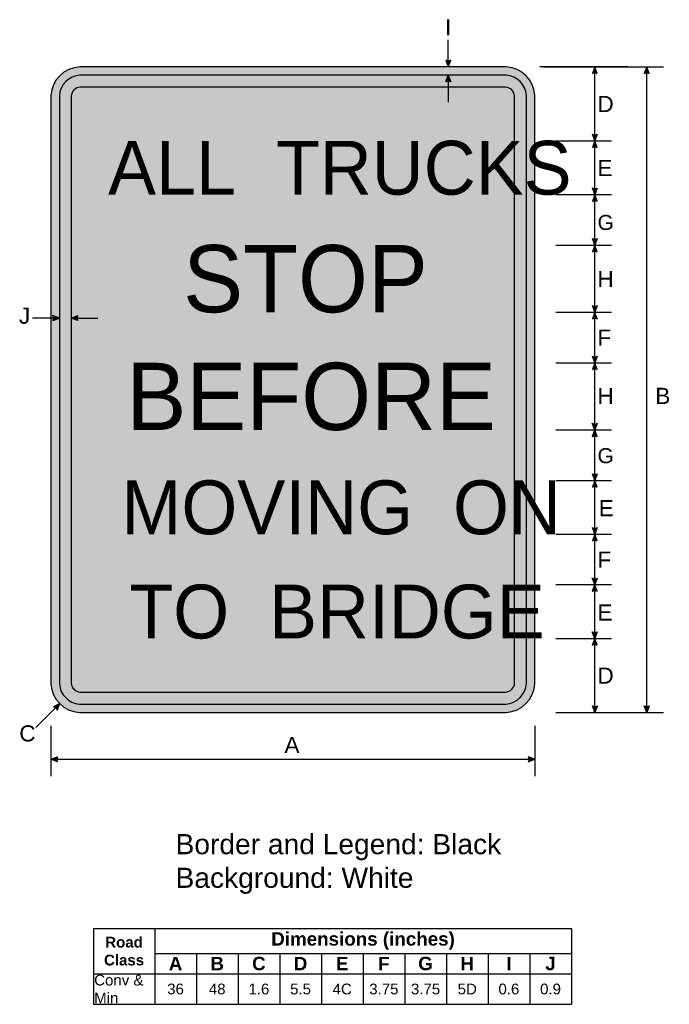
# Model space of a CAD drawing. Header units: feet. Extents: x 0.2 to 48.6, y 17 to 90.2.
import ezdxf
from ezdxf.enums import TextEntityAlignment as Align

# ---------------------------------------------------------------- set-up
doc = ezdxf.new("R2010")
doc.units = ezdxf.units.FT
doc.header["$MEASUREMENT"] = 0
doc.layers.add('Sign', color=7, linetype='Continuous')
doc.styles.add('ARIAL', font='arial.ttf')
doc.styles.add('ARIAL B', font='arialbd.ttf')
doc.styles.add('FHWA SERIES C2000EX', font='FHWASeriesC2000EX.ttf')
doc.styles.add('FHWA SERIES D2000EX', font='FHWASeriesD2000EX.ttf')

# ---------------------------------------------------------------- blocks, each defined once
blk = doc.blocks.new('*T223')
at = {"color": 0, "linetype": 'ByBlock', "lineweight": -2, "transparency": 16777216}
for p, q in [((0, 0), (35.56125431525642, 0)), ((0, 0), (0, -5.635579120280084)), ((4.561254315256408, 0), (4.561254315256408, -5.635579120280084)), ((35.56125431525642, 0), (35.56125431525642, -5.635579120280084)), ((4.561254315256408, -1.846717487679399), (35.56125431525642, -1.846717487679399)), ((7.661254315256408, -1.846717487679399), (7.661254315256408, -5.635579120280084)), ((10.76125431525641, -1.846717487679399), (10.76125431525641, -5.635579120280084)), ((13.86125431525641, -1.846717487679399), (13.86125431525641, -5.635579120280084)), ((16.96125431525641, -1.846717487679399), (16.96125431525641, -5.635579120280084)), ((20.06125431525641, -1.846717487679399), (20.06125431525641, -5.635579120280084)), ((23.16125431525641, -1.846717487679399), (23.16125431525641, -5.635579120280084)), ((26.26125431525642, -1.846717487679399), (26.26125431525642, -5.635579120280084)), ((29.36125431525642, -1.846717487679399), (29.36125431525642, -5.635579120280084)), ((32.46125431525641, -1.846717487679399), (32.46125431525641, -5.635579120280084)), ((0, -3.368603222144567), (35.56125431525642, -3.368603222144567)), ((0, -5.635579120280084), (35.56125431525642, -5.635579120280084))]:
    blk.add_line(p, q, dxfattribs=at)
at = {"color": 18, "transparency": 16777216}
for s, insert, char_height, width, attachment_point, style in [('Road Class', (2.280627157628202, -1.684301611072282), 0.8, 4.441254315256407, 5, 'ARIAL B'), ('Dimensions (inches)', (20.06125431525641, -0.9233587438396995), 1, 30.88000000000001, 5, 'ARIAL B'), ('A', (6.111254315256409, -2.607660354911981), 1, 2.98, 5, 'ARIAL B'), ('B', (9.211254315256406, -2.607660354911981), 1, 2.98, 5, 'ARIAL B'), ('C', (12.31125431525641, -2.607660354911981), 1, 2.98, 5, 'ARIAL B'), ('D', (15.41125431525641, -2.607660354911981), 1, 2.98, 5, 'ARIAL B'), ('E', (18.51125431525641, -2.607660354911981), 1, 2.98, 5, 'ARIAL B'), ('F', (21.61125431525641, -2.607660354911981), 1, 2.98, 5, 'ARIAL B'), ('G', (24.71125431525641, -2.607660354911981), 1, 2.98, 5, 'ARIAL B'), ('H', (27.81125431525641, -2.607660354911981), 1, 2.98, 5, 'ARIAL B'), ('I', (30.91125431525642, -2.607660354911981), 1, 2.98, 5, 'ARIAL B'), ('J', (34.01125431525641, -2.607660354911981), 1, 2.98, 5, 'ARIAL B'), ('Conv & Min', (0.0599999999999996, -4.502091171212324), 0.8, 4.441254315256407, 4, 'ARIAL'), ('36', (6.111254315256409, -4.502091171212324), 0.8, 2.98, 5, 'ARIAL'), ('48', (9.211254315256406, -4.502091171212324), 0.8, 2.98, 5, 'ARIAL'), ('1.6', (12.31125431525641, -4.502091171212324), 0.8, 2.98, 5, 'ARIAL'), ('5.5', (15.41125431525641, -4.502091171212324), 0.8, 2.98, 5, 'ARIAL'), ('4C', (18.51125431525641, -4.502091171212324), 0.8, 2.98, 5, 'ARIAL'), ('3.75', (21.61125431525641, -4.502091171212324), 0.8, 2.98, 5, 'ARIAL'), ('3.75', (24.71125431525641, -4.502091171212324), 0.8, 2.98, 5, 'ARIAL'), ('5D', (27.81125431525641, -4.502091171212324), 0.8, 2.98, 5, 'ARIAL'), ('0.6', (30.91125431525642, -4.502091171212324), 0.8, 2.98, 5, 'ARIAL'), ('0.9', (34.01125431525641, -4.502091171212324), 0.8, 2.98, 5, 'ARIAL')]:
    blk.add_mtext(s, dxfattribs=dict(at, insert=insert, char_height=char_height, width=width, attachment_point=attachment_point, style=style))

msp = doc.modelspace()

# ---------------------------------------------------------------- hatches: boundary and pattern name
h = msp.add_hatch(color=256)
h.dxf.hatch_style = 1
edge = h.paths.add_edge_path()
edge.add_line((31.93273443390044, 87.15061648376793), (32.11878417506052, 86.65842542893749))
edge.add_line((32.11878417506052, 86.65842542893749), (32.30256492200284, 87.15515283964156))
edge.add_arc((32.11431111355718, 87.42506412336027), 0.3290768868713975, 236.5110706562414, 304.89444360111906, ccw=False)
at = {"true_color": 0xffffff}
h = msp.add_hatch(color=7, dxfattribs=at)
h.dxf.hatch_style = 1
h.paths.add_polyline_path([(4.700097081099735, 86.65842542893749, 0.3853964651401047), (2.561991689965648, 84.52032003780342), (2.561991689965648, 40.76074677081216, 0.3763213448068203), (4.664313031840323, 38.65842542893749), (36.42002455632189, 38.65842542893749, 0.3863800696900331), (38.56199168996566, 40.80039256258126), (38.56199168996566, 84.5518517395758, 0.3773960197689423), (36.45541800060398, 86.65842542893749)])
h.paths.add_polyline_path([(36.4339043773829, 86.03342542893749, -0.3709981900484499), (37.93699168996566, 84.53033811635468), (37.93699168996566, 40.81660498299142, -0.3815224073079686), (36.40381213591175, 39.28342542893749), (4.686463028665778, 39.28342542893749, -0.3697402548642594), (3.186991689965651, 40.78289676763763), (3.186991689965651, 84.50352885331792, -0.3803694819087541), (4.716888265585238, 86.03342542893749)], flags=16)
h = msp.add_hatch(color=256)
h.dxf.hatch_style = 1
edge = h.paths.add_edge_path()
edge.add_line((43.21129105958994, 86.16604886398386), (43.0257328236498, 86.65842542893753))
edge.add_line((43.0257328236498, 86.65842542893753), (42.84145622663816, 86.16188175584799))
edge.add_arc((43.02944045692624, 85.89178265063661), 0.3290768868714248, 56.45386549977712, 124.8372384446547, ccw=False)
h = msp.add_hatch(color=256)
h.dxf.hatch_style = 1
edge = h.paths.add_edge_path()
edge.add_line((47.06832678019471, 86.16604886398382), (46.88276854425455, 86.65842542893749))
edge.add_line((46.88276854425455, 86.65842542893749), (46.69849194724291, 86.16188175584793))
edge.add_arc((46.88647617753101, 85.89178265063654), 0.3290768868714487, 56.45386549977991, 124.8372384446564, ccw=False)
h = msp.add_hatch(color=256)
h.dxf.hatch_style = 1
h.paths.add_polyline_path([(37.93699168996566, 84.53033811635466, 0.3709981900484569), (36.4339043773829, 86.03342542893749), (4.716888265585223, 86.03342542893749, 0.3803694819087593), (3.186991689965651, 84.50352885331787), (3.186991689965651, 40.78289676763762, 0.3697402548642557), (4.686463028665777, 39.28342542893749), (36.40381213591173, 39.28342542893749, 0.3815224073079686), (37.93699168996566, 40.81660498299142)])
h.paths.add_polyline_path([(37.06199168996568, 40.84601672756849, -0.3663764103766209), (36.37440039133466, 40.15842542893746), (4.72663779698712, 40.15842542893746, -0.3492878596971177), (4.061991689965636, 40.82307153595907), (4.061991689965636, 84.47306769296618, -0.3647004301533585), (4.747349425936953, 85.1584254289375), (36.39488281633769, 85.1584254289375, -0.3511081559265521), (37.06199168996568, 84.49131655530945)], flags=0)
h.paths.add_polyline_path([(37.06199168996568, 84.49131655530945, 0.3511081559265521), (36.39488281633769, 85.1584254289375), (4.747349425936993, 85.1584254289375, 0.3647004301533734), (4.061991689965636, 84.47306769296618), (4.061991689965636, 40.82307153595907, 0.3492878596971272), (4.726637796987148, 40.15842542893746), (36.37440039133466, 40.15842542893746, 0.3663764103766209), (37.06199168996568, 40.84601672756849)], flags=16)
h = msp.add_hatch(color=7, dxfattribs=at)
h.dxf.hatch_style = 1
edge = h.paths.add_edge_path()
edge.add_line((31.93273443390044, 85.54123437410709), (32.11878417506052, 86.03342542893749))
edge.add_line((32.11878417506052, 86.03342542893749), (32.3025649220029, 85.53669801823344))
edge.add_arc((32.11431111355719, 85.2667867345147), 0.3290768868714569, 55.10555639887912, 123.4889293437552)
h = msp.add_hatch(color=7, dxfattribs=at)
h.dxf.hatch_style = 1
h.paths.add_polyline_path([(4.061991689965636, 40.82307153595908, 0.3492878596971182), (4.726637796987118, 40.15842542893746), (36.37440039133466, 40.15842542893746, 0.3663764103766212), (37.06199168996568, 40.84601672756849), (37.06199168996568, 84.49131655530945, 0.351108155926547), (36.39488281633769, 85.1584254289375), (4.747349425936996, 85.1584254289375, 0.3647004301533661), (4.061991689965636, 84.4730676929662)])
h = msp.add_hatch(color=256)
h.dxf.hatch_style = 1
edge = h.paths.add_edge_path()
edge.add_line((43.21101043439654, 81.65005735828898), (43.02545219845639, 81.15768079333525))
edge.add_line((43.02545219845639, 81.15768079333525), (42.84117560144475, 81.65422446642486))
edge.add_arc((43.02915983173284, 81.92432357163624), 0.3290768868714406, 235.1627615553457, 303.5461345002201)
h = msp.add_hatch(color=256)
h.dxf.hatch_style = 1
edge = h.paths.add_edge_path()
edge.add_line((43.21073408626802, 80.66604886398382), (43.02517585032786, 81.1584254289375))
edge.add_line((43.02517585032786, 81.1584254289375), (42.8408992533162, 80.66188175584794))
edge.add_arc((43.02888348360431, 80.39178265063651), 0.329076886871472, 56.4538654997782, 124.83723844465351, ccw=False)
h = msp.add_hatch(color=256)
h.dxf.hatch_style = 1
edge = h.paths.add_edge_path()
edge.add_line((43.21055321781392, 77.64884413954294), (43.02499498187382, 77.15646757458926))
edge.add_line((43.02499498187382, 77.15646757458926), (42.84071838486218, 77.65301124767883))
edge.add_arc((43.02870261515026, 77.92311035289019), 0.3290768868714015, 235.1627615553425, 303.5461345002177)
h = msp.add_hatch(color=256)
h.dxf.hatch_style = 1
edge = h.paths.add_edge_path()
edge.add_line((43.21055321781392, 76.66409100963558), (43.02499498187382, 77.15646757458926))
edge.add_line((43.02499498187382, 77.15646757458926), (42.84071838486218, 76.6599239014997))
edge.add_arc((43.02870261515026, 76.38982479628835), 0.3290768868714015, 56.453865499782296, 124.83723844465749, ccw=False)
h = msp.add_hatch(color=256)
h.dxf.hatch_style = 1
edge = h.paths.add_edge_path()
edge.add_line((43.2112910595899, 73.90080199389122), (43.02573282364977, 73.4084254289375))
edge.add_line((43.02573282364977, 73.4084254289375), (42.84145622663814, 73.90496910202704))
edge.add_arc((43.02944045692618, 74.17506820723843), 0.3290768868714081, 235.1627615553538, 303.5461345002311)
h = msp.add_hatch(color=256)
h.dxf.hatch_style = 1
edge = h.paths.add_edge_path()
edge.add_line((43.2112910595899, 72.91604886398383), (43.02573282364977, 73.4084254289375))
edge.add_line((43.02573282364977, 73.4084254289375), (42.84145622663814, 72.91188175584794))
edge.add_arc((43.02944045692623, 72.64178265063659), 0.3290768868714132, 56.45386549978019, 124.8372384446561, ccw=False)
h = msp.add_hatch(color=256)
h.dxf.hatch_style = 1
edge = h.paths.add_edge_path()
edge.add_line((43.21026387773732, 68.90352760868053), (43.02470564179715, 68.41115104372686))
edge.add_line((43.02470564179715, 68.41115104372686), (42.84042904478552, 68.90769471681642))
edge.add_arc((43.02841327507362, 69.1777938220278), 0.329076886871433, 235.1627615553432, 303.5461345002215)
h = msp.add_hatch(color=256)
h.dxf.hatch_style = 1
edge = h.paths.add_edge_path()
edge.add_line((2.694800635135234, 67.79465805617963), (3.186991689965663, 67.9807077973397))
edge.add_line((3.186991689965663, 67.9807077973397), (2.690264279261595, 68.16448854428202))
edge.add_arc((2.420352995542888, 67.97623473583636), 0.3290768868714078, -33.48892934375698, 34.89444360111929, ccw=False)
h = msp.add_hatch(color=256)
h.dxf.hatch_style = 1
edge = h.paths.add_edge_path()
edge.add_line((4.554182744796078, 67.79465805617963), (4.061991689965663, 67.9807077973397))
edge.add_line((4.061991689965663, 67.9807077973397), (4.558719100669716, 68.16448854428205))
edge.add_arc((4.828630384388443, 67.97623473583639), 0.3290768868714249, 145.1055563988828, 213.4889293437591)
h = msp.add_hatch(color=256)
h.dxf.hatch_style = 1
edge = h.paths.add_edge_path()
edge.add_line((43.21026387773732, 67.91877447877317), (43.02470564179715, 68.41115104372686))
edge.add_line((43.02470564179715, 68.41115104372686), (42.84042904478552, 67.91460737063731))
edge.add_arc((43.0284132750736, 67.64450826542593), 0.3290768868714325, 56.45386549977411, 124.83723844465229, ccw=False)
h = msp.add_hatch(color=256)
h.dxf.hatch_style = 1
edge = h.paths.add_edge_path()
edge.add_line((43.21040993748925, 65.14846394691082), (43.02485170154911, 64.65608738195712))
edge.add_line((43.02485170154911, 64.65608738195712), (42.84057510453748, 65.15263105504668))
edge.add_arc((43.02855933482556, 65.42273016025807), 0.3290768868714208, 235.1627615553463, 303.5461345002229)
h = msp.add_hatch(color=256)
h.dxf.hatch_style = 1
edge = h.paths.add_edge_path()
edge.add_line((43.21040993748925, 64.16371081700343), (43.02485170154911, 64.65608738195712))
edge.add_line((43.02485170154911, 64.65608738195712), (42.84057510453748, 64.15954370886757))
edge.add_arc((43.02855933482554, 63.88944460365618), 0.3290768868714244, 56.45386549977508, 124.8372384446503, ccw=False)
h = msp.add_hatch(color=256)
h.dxf.hatch_style = 1
edge = h.paths.add_edge_path()
edge.add_line((43.20997444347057, 60.15429561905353), (43.02441620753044, 59.66191905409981))
edge.add_line((43.02441620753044, 59.66191905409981), (42.84013961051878, 60.15846272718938))
edge.add_arc((43.02812384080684, 60.42856183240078), 0.329076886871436, 235.1627615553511, 303.546134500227)
h = msp.add_hatch(color=256)
h.dxf.hatch_style = 1
edge = h.paths.add_edge_path()
edge.add_line((43.20997444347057, 59.16954248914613), (43.02441620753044, 59.66191905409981))
edge.add_line((43.02441620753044, 59.66191905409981), (42.84013961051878, 59.16537538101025))
edge.add_arc((43.02812384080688, 58.89527627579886), 0.3290768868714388, 56.453865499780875, 124.8372384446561, ccw=False)
h = msp.add_hatch(color=256)
h.dxf.hatch_style = 1
edge = h.paths.add_edge_path()
edge.add_line((43.21129105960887, 56.40080199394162), (43.0257328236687, 55.90842542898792))
edge.add_line((43.0257328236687, 55.90842542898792), (42.84145622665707, 56.40496910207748))
edge.add_arc((43.02944045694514, 56.67506820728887), 0.3290768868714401, 235.1627615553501, 303.5461345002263)
h = msp.add_hatch(color=256)
h.dxf.hatch_style = 1
edge = h.paths.add_edge_path()
edge.add_line((43.21129105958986, 55.41604886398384), (43.02573282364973, 55.90842542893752))
edge.add_line((43.02573282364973, 55.90842542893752), (42.84145622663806, 55.41188175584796))
edge.add_arc((43.02944045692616, 55.14178265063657), 0.3290768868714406, 56.4538654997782, 124.8372384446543, ccw=False)
h = msp.add_hatch(color=256)
h.dxf.hatch_style = 1
edge = h.paths.add_edge_path()
edge.add_line((43.2112910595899, 52.40080199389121), (43.02573282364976, 51.90842542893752))
edge.add_line((43.02573282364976, 51.90842542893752), (42.84145622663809, 52.40496910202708))
edge.add_arc((43.02944045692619, 52.67506820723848), 0.3290768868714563, 235.162761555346, 303.5461345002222)
h = msp.add_hatch(color=256)
h.dxf.hatch_style = 1
edge = h.paths.add_edge_path()
edge.add_line((43.21129105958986, 51.41604886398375), (43.02573282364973, 51.90842542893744))
edge.add_line((43.02573282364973, 51.90842542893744), (42.84145622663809, 51.41188175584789))
edge.add_arc((43.02944045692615, 51.14178265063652), 0.3290768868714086, 56.453865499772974, 124.83723844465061, ccw=False)
h = msp.add_hatch(color=256)
h.dxf.hatch_style = 1
edge = h.paths.add_edge_path()
edge.add_line((43.20954050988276, 48.65080199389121), (43.0239822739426, 48.15842542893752))
edge.add_line((43.0239822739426, 48.15842542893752), (42.83970567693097, 48.65496910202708))
edge.add_arc((43.02768990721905, 48.92506820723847), 0.3290768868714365, 235.1627615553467, 303.5461345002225)
h = msp.add_hatch(color=256)
h.dxf.hatch_style = 1
edge = h.paths.add_edge_path()
edge.add_line((43.20954050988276, 47.66604886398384), (43.0239822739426, 48.15842542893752))
edge.add_line((43.0239822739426, 48.15842542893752), (42.83970567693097, 47.66188175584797))
edge.add_arc((43.02768990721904, 47.39178265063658), 0.3290768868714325, 56.453865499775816, 124.83723844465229, ccw=False)
h = msp.add_hatch(color=256)
h.dxf.hatch_style = 1
edge = h.paths.add_edge_path()
edge.add_line((43.20964854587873, 44.6551603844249), (43.02409030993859, 44.16278381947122))
edge.add_line((43.02409030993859, 44.16278381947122), (42.83981371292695, 44.65932749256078))
edge.add_arc((43.02779794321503, 44.92942659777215), 0.3290768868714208, 235.1627615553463, 303.5461345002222)
h = msp.add_hatch(color=256)
h.dxf.hatch_style = 1
edge = h.paths.add_edge_path()
edge.add_line((43.20964854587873, 43.67040725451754), (43.02409030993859, 44.16278381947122))
edge.add_line((43.02409030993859, 44.16278381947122), (42.83981371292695, 43.66624014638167))
edge.add_arc((43.02779794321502, 43.39614104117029), 0.3290768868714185, 56.453865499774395, 124.837238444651, ccw=False)
h = msp.add_hatch(color=256)
h.dxf.hatch_style = 1
edge = h.paths.add_edge_path()
edge.add_line((3.013863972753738, 38.8288654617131), (3.217578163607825, 39.31401190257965))
edge.add_line((3.217578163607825, 39.31401190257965), (2.742407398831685, 39.08007552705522))
edge.add_arc((2.693255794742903, 38.75469003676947), 0.3290768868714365, 13.026667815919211, 81.41004076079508, ccw=False)
h = msp.add_hatch(color=256)
h.dxf.hatch_style = 1
edge = h.paths.add_edge_path()
edge.add_line((43.21622283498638, 39.15080199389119), (43.03066459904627, 38.65842542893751))
edge.add_line((43.03066459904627, 38.65842542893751), (42.8463880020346, 39.15496910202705))
edge.add_arc((43.03437223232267, 39.42506820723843), 0.3290768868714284, 235.1627615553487, 303.5461345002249)
h = msp.add_hatch(color=256)
h.dxf.hatch_style = 1
edge = h.paths.add_edge_path()
edge.add_line((47.07325855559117, 39.15080199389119), (46.88770031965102, 38.65842542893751))
edge.add_line((46.88770031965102, 38.65842542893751), (46.70342372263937, 39.15496910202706))
edge.add_arc((46.89140795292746, 39.42506820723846), 0.3290768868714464, 235.1627615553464, 303.5461345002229)
h = msp.add_hatch(color=256)
h.dxf.hatch_style = 1
edge = h.paths.add_edge_path()
edge.add_line((3.054182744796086, 34.98638637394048), (2.561991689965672, 35.17243611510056))
edge.add_line((2.561991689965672, 35.17243611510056), (3.058719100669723, 35.3562168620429))
edge.add_arc((3.328630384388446, 35.16796305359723), 0.3290768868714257, 145.1055563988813, 213.4889293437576)
h = msp.add_hatch(color=256)
h.dxf.hatch_style = 1
edge = h.paths.add_edge_path()
edge.add_line((38.06980063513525, 34.98998039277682), (38.56199168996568, 35.17603013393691))
edge.add_line((38.56199168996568, 35.17603013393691), (38.06526427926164, 35.35981088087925))
edge.add_arc((37.79535299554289, 35.1715570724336), 0.3290768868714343, -33.48892934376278, 34.894443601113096, ccw=False)

# ---------------------------------------------------------------- linework, layer by layer
for p, q in [((45.49949168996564, 86.65842542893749, 1), (38.93699168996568, 86.65842542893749, 1)), ((40.12449168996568, 81.1584254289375), (44.27573282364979, 81.1584254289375)), ((40.12449168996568, 77.1584254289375), (44.2757328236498, 77.1584254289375)), ((40.12449168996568, 73.4084254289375), (44.27573282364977, 73.4084254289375)), ((40.12449168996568, 68.40842542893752), (44.27573282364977, 68.40842542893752)), ((40.12449168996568, 64.65842542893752), (44.27573282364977, 64.65842542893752)), ((40.12449168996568, 59.65842542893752), (44.27573282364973, 59.65842542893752)), ((40.12449168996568, 55.90842542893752), (44.27573282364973, 55.90842542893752)), ((40.12449168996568, 51.90842542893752), (44.27573282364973, 51.90842542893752)), ((40.12449168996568, 51.90842542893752), (44.27573282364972, 51.90842542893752)), ((40.12449168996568, 48.15842542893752), (44.27573282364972, 48.15842542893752)), ((40.12449168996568, 48.15842542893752), (44.27573282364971, 48.15842542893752)), ((40.12449168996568, 44.1584254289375), (44.27573282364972, 44.1584254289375)), ((40.12449168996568, 38.65842542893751), (48.13770031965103, 38.65842542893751)), ((5.720225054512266, 22.58998056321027), (41.28147936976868, 22.58998056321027)), ((5.720225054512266, 19.1923079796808), (41.28147936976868, 19.22068050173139))]:
    msp.add_line(p, q)
at = {"color": 18, "true_color": 0x000000}
msp.add_line((4.811991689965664, 40.15842542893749, 1), (4.811991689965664, 40.15842542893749, 1), dxfattribs=at)
msp.add_line((4.811991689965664, 40.15842542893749, 1), (4.811991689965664, 40.15842542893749, 1), dxfattribs=at)
for points in [[(31.93273443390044, 87.15061648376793), (32.11878417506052, 86.65842542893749), (32.30256492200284, 87.15515283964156, -0.307560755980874), (31.93273443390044, 87.15061648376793, -4.141293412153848)], [(43.21129105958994, 86.16604886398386), (43.0257328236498, 86.65842542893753), (42.84145622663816, 86.16188175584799, -0.307560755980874), (43.21129105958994, 86.16604886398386, -4.141293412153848)], [(47.06832678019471, 86.16604886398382), (46.88276854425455, 86.65842542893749), (46.69849194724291, 86.16188175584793, -0.307560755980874), (47.06832678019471, 86.16604886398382, -4.141293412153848)], [(43.21101043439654, 81.65005735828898), (43.02545219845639, 81.15768079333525), (42.84117560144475, 81.65422446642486, 0.307560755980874), (43.21101043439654, 81.65005735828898, 4.141293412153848)], [(43.21073408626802, 80.66604886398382), (43.02517585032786, 81.1584254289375), (42.8408992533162, 80.66188175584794, -0.307560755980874), (43.21073408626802, 80.66604886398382, -4.141293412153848)], [(43.21055321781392, 77.64884413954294), (43.02499498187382, 77.15646757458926), (42.84071838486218, 77.65301124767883, 0.307560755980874), (43.21055321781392, 77.64884413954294, 4.141293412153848)], [(43.21055321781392, 76.66409100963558), (43.02499498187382, 77.15646757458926), (42.84071838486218, 76.6599239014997, -0.307560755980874), (43.21055321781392, 76.66409100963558, -4.141293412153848)], [(43.2112910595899, 73.90080199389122), (43.02573282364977, 73.4084254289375), (42.84145622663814, 73.90496910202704, 0.307560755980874), (43.2112910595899, 73.90080199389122, 4.141293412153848)], [(43.2112910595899, 72.91604886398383), (43.02573282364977, 73.4084254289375), (42.84145622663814, 72.91188175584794, -0.307560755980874), (43.2112910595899, 72.91604886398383, -4.141293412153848)], [(43.21026387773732, 68.90352760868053), (43.02470564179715, 68.41115104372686), (42.84042904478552, 68.90769471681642, 0.307560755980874), (43.21026387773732, 68.90352760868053, 4.141293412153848)], [(2.694800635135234, 67.79465805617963), (3.186991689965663, 67.9807077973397), (2.690264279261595, 68.16448854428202, -0.307560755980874), (2.694800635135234, 67.79465805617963, -4.141293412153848)], [(4.554182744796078, 67.79465805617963), (4.061991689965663, 67.9807077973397), (4.558719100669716, 68.16448854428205, 0.307560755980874), (4.554182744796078, 67.79465805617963, 4.141293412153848)], [(43.21026387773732, 67.91877447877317), (43.02470564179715, 68.41115104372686), (42.84042904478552, 67.91460737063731, -0.307560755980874), (43.21026387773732, 67.91877447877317, -4.141293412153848)], [(43.21040993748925, 65.14846394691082), (43.02485170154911, 64.65608738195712), (42.84057510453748, 65.15263105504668, 0.307560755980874), (43.21040993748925, 65.14846394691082, 4.141293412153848)], [(43.21040993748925, 64.16371081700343), (43.02485170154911, 64.65608738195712), (42.84057510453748, 64.15954370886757, -0.307560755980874), (43.21040993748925, 64.16371081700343, -4.141293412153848)], [(43.20997444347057, 60.15429561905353), (43.02441620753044, 59.66191905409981), (42.84013961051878, 60.15846272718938, 0.307560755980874), (43.20997444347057, 60.15429561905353, 4.141293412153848)], [(43.20997444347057, 59.16954248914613), (43.02441620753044, 59.66191905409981), (42.84013961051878, 59.16537538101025, -0.307560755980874), (43.20997444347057, 59.16954248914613, -4.141293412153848)], [(43.21129105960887, 56.40080199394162), (43.0257328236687, 55.90842542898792), (42.84145622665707, 56.40496910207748, 0.307560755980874), (43.21129105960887, 56.40080199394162, 4.141293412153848)], [(43.21129105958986, 55.41604886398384), (43.02573282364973, 55.90842542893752), (42.84145622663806, 55.41188175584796, -0.307560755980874), (43.21129105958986, 55.41604886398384, -4.141293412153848)], [(43.2112910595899, 52.40080199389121), (43.02573282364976, 51.90842542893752), (42.84145622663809, 52.40496910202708, 0.307560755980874), (43.2112910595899, 52.40080199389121, 4.141293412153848)], [(43.21129105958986, 51.41604886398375), (43.02573282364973, 51.90842542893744), (42.84145622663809, 51.41188175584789, -0.307560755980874), (43.21129105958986, 51.41604886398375, -4.141293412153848)], [(43.20954050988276, 48.65080199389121), (43.0239822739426, 48.15842542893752), (42.83970567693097, 48.65496910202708, 0.307560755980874), (43.20954050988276, 48.65080199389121, 4.141293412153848)], [(43.20954050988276, 47.66604886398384), (43.0239822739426, 48.15842542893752), (42.83970567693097, 47.66188175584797, -0.307560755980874), (43.20954050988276, 47.66604886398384, -4.141293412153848)], [(43.20964854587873, 44.6551603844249), (43.02409030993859, 44.16278381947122), (42.83981371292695, 44.65932749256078, 0.307560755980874), (43.20964854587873, 44.6551603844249, 4.141293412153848)], [(43.20964854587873, 43.67040725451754), (43.02409030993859, 44.16278381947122), (42.83981371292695, 43.66624014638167, -0.307560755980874), (43.20964854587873, 43.67040725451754, -4.141293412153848)], [(43.21622283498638, 39.15080199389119), (43.03066459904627, 38.65842542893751), (42.8463880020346, 39.15496910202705, 0.307560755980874), (43.21622283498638, 39.15080199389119, 4.141293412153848)], [(47.07325855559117, 39.15080199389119), (46.88770031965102, 38.65842542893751), (46.70342372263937, 39.15496910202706, 0.307560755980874), (47.07325855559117, 39.15080199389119, 4.141293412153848)], [(3.054182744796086, 34.98638637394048), (2.561991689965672, 35.17243611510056), (3.058719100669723, 35.3562168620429, 0.307560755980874), (3.054182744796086, 34.98638637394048, 4.141293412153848)], [(38.06980063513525, 34.98998039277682), (38.56199168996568, 35.17603013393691), (38.06526427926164, 35.35981088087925, -0.307560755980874), (38.06980063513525, 34.98998039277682, -4.141293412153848)]]:
    msp.add_lwpolyline(points, format="xyb")
at = {"elevation": 1}
for points in [[(4.664313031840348, 38.65842542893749), (36.42002455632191, 38.65842542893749, 0.38638006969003), (38.56199168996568, 40.80039256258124), (38.56199168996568, 84.5518517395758, 0.3773960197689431), (36.45541800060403, 86.65842542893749), (4.700097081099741, 86.65842542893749, 0.3853964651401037), (2.561991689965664, 84.52032003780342), (2.561991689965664, 40.76074677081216, 0.3763213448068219)], [(4.686463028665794, 39.28342542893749), (36.40381213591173, 39.28342542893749, 0.3815224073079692), (37.93699168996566, 40.81660498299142), (37.93699168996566, 84.53033811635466, 0.3709981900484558), (36.43390437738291, 86.03342542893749), (4.716888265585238, 86.03342542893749, 0.3803694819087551), (3.186991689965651, 84.5035288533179), (3.186991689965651, 40.78289676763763, 0.3697402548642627)], [(4.72663779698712, 40.15842542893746), (36.37440039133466, 40.15842542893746, 0.3663764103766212), (37.06199168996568, 40.84601672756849), (37.06199168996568, 84.49131655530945, 0.3511081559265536), (36.39488281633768, 85.1584254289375), (4.747349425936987, 85.1584254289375, 0.3647004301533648), (4.061991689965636, 84.4730676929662), (4.061991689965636, 40.82307153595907, 0.3492878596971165)]]:
    msp.add_lwpolyline(points, format="xyb", close=True, dxfattribs=at)
at = {"color": 7, "true_color": 0xffffff}
msp.add_lwpolyline([(31.93273443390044, 85.54123437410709), (32.11878417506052, 86.03342542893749), (32.3025649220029, 85.53669801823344, 0.307560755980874), (31.93273443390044, 85.54123437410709, 4.141293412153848)], format="xyb", dxfattribs=at)
at = {"elevation": 1}
msp.add_lwpolyline([(3.013863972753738, 38.8288654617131), (3.217578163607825, 39.31401190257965), (2.742407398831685, 39.08007552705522, -0.307560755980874), (3.013863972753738, 38.8288654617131, -4.141293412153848)], format="xyb", dxfattribs=at)
at = {"layer": 'Sign', "color": 18, "lineweight": -3, "true_color": 0x000000}
for p, q in [((32.11878417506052, 86.65842542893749), (32.11878417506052, 88.6584254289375)), ((39.18699168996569, 86.65842542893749), (48.13770031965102, 86.65842542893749)), ((43.03066459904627, 38.65842542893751), (43.0257328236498, 86.65842542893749)), ((46.88770031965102, 38.65842542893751), (46.88276854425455, 86.65842542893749)), ((32.11878414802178, 85.1584254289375, 1), (32.11878417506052, 84.0334254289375)), ((3.186991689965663, 67.9807077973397), (1.186991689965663, 67.9807077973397)), ((4.061991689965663, 67.9807077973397), (6.061991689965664, 67.9807077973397)), ((3.217578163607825, 39.31401190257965, 1), (1.449811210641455, 37.54624494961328, 1)), ((2.561991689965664, 37.65842542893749), (2.561991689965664, 33.92603013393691)), ((38.56199168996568, 37.65842542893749), (38.56199168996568, 33.92603013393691)), ((2.561991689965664, 35.17243611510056), (38.56199168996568, 35.17603013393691))]:
    msp.add_line(p, q, dxfattribs=at)
at = {"layer": 'Sign', "color": 7, "lineweight": -3, "true_color": 0xffffff}
msp.add_line((32.11878417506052, 86.03342542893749), (32.11878414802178, 85.1584254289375, 1), dxfattribs=at)

# ---------------------------------------------------------------- block references
msp.add_blockref('*T223', (5.720225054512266, 22.58998056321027))

# ---------------------------------------------------------------- texts
at = {"color": 18, "true_color": 0x000000}
for s, height, style, p in [('ALL  TRUCKS', 4, 'FHWA SERIES C2000EX', (6.812129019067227, 77.15842542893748, 1)), ('STOP', 5, 'FHWA SERIES D2000EX', (12.39776134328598, 68.40842542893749, 1)), ('BEFORE', 5, 'FHWA SERIES D2000EX', (8.17866039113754, 59.65842542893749, 1)), ('MOVING  ON', 4, 'FHWA SERIES C2000EX', (7.811366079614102, 51.90842542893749, 1)), ('TO  BRIDGE', 4, 'FHWA SERIES C2000EX', (8.389491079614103, 44.15842542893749, 1))]:
    msp.add_text(s, height=height, dxfattribs=dict(at, style=style)).set_placement(p)
at = {"insert": (11.83222542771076, 29.61356838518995), "char_height": 1.5, "attachment_point": 1, "style": 'ARIAL'}
msp.add_mtext_dynamic_manual_height_columns('Border and Legend: Black\\PBackground: White', width=24.1170273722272, gutter_width=1, heights=[0], dxfattribs=at)
at = {"layer": 'Sign', "color": 18, "true_color": 0x000000, "style": 'ARIAL'}
for s, height, p, p2 in [('I', 1.199000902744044, (31.88057502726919, 89.00218636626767), (32.34594440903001, 89.00218636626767)), ('D', 1.199245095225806, (43.222245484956, 83.29740588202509), (44.43212508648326, 83.29740588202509)), ('E', 1.200191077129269, (43.222245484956, 78.53603845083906), (44.34056813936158, 78.53603845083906)), ('G', 1.11342341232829, (43.222245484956, 74.53258375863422), (44.43212508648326, 74.53258375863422)), ('H', 1.199245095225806, (43.222245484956, 70.2809973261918), (44.43212508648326, 70.2809973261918)), ('J', 1.202578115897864, (0.1813823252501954, 67.5556995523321), (1.02138231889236, 67.5556995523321)), ('F', 1.199329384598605, (43.222245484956, 65.93064463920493), (44.2456841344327, 65.93064463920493)), ('H', 1.199245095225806, (43.222245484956, 61.59110596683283), (44.43212508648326, 61.59110596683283)), ('B', 1.202610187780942, (47.52401867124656, 61.59110596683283), (48.64459542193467, 61.59110596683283)), ('G', 1.11342341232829, (43.222245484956, 57.19308011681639), (44.43212508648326, 57.19308011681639)), ('E', 1.201554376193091, (43.31253212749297, 53.24326418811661), (44.43212508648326, 53.24326418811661)), ('F', 1.199329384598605, (43.222245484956, 49.41359467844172), (44.2456841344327, 49.41359467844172)), ('E', 1.198667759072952, (43.222245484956, 45.48905129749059), (44.33914873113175, 45.48905129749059)), ('D', 1.199245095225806, (43.222245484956, 40.79667157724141), (44.43212508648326, 40.79667157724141)), ('C', 1.199245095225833, (0.2071931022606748, 36.49947860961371, 1), (1.417072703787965, 36.49947860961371, 1)), ('A', 1.201170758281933, (19.93225757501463, 35.64024931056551), (21.05395114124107, 35.64024931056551))]:
    msp.add_text(s, height=height, dxfattribs=at).set_placement(p, p2, align=Align.ALIGNED)

doc.saveas('drawing.dxf')
